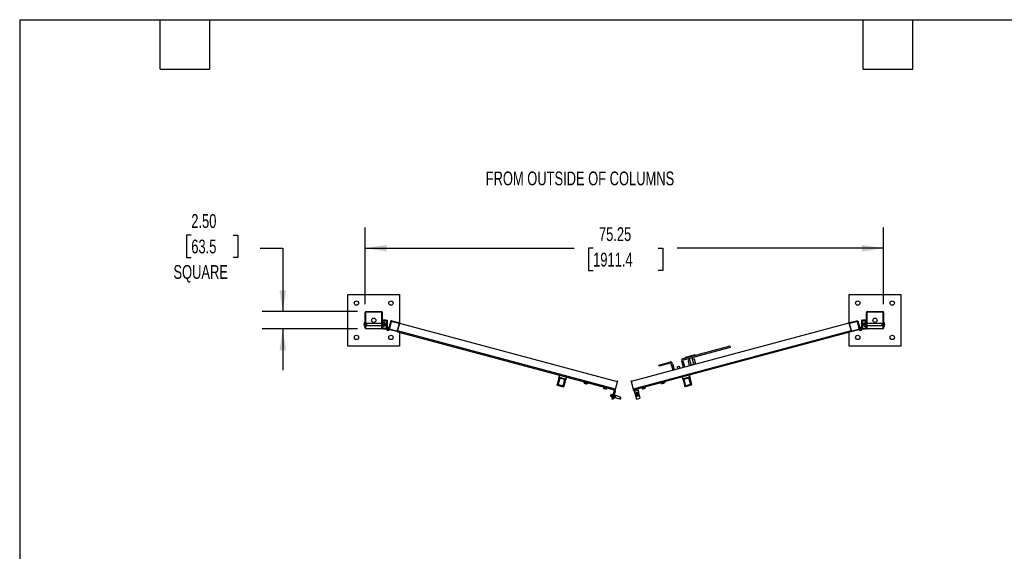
# Model space of a CAD drawing. Header units: inches. Extents: x 0.2 to 10.8, y 0.2 to 8.2.
# Tile 13 of 27: x 0.2 to 6.2, y 5 to 8.2. Entities that reach past the tile are written whole.
import ezdxf

# ---------------------------------------------------------------- set-up
doc = ezdxf.new("R2010")
doc.units = ezdxf.units.IN
doc.header["$MEASUREMENT"] = 0
doc.layers.add('DIMENSIONS', color=140, linetype='Continuous', lineweight=25)
doc.layers.add('TEXT', color=140, linetype='Continuous', lineweight=25)
doc.styles.add('SLDTEXTSTYLE0', font='TXT', dxfattribs={"width": 0.7})
doc.dimstyles.new('SLDDIMSTYLE0', dxfattribs={"dimtxt": 0.084961, "dimasz": 0.13, "dimexe": 0, "dimexo": 0.0625, "dimgap": 0.02124, "dimtad": 0, "dimtih": 1, "dimtoh": 1, "dimlfac": 24, "dimrnd": 1e-09, "dimzin": 12, "dimdsep": 46, "dimtxsty": 'SLDTEXTSTYLE0', "dimsah": 1, "dimcen": 0.09, "dimadec": 0, "dimazin": 3, "dimtfac": 1, "dimtofl": 0, "dimtmove": 0, "dimatfit": 3, "dimfxl": 0, "dimfrac": 2, "dimtolj": 1, "dimtzin": 12, "dimarcsym": 0})
doc.dimstyles.new('SLDDIMSTYLE1', dxfattribs={"dimtxt": 0.084961, "dimasz": 0.13, "dimexe": 0, "dimexo": 0.0625, "dimgap": 0.02124, "dimtad": 0, "dimtih": 1, "dimtoh": 1, "dimlfac": 24, "dimrnd": 1e-09, "dimzin": 4, "dimdsep": 46, "dimtxsty": 'SLDTEXTSTYLE0', "dimsah": 1, "dimcen": 0.09, "dimadec": 0, "dimazin": 1, "dimtfac": 1, "dimtmove": 0, "dimatfit": 0, "dimfxl": 0, "dimfrac": 2, "dimtolj": 1, "dimtzin": 12, "dimarcsym": 0})

# ---------------------------------------------------------------- blocks, each defined once
blk = doc.blocks.new('_D_7')
at = {"layer": 'DIMENSIONS'}
for p, q in [((2.3386, 6.5285), (2.3386, 6.9925)), ((5.474, 6.5285), (5.474, 6.9925)), ((2.3386, 6.8675), (3.6022, 6.8675)), ((3.7174, 6.8675), (3.6888, 6.8675)), ((3.6888, 6.8675), (3.6888, 6.7325)), ((4.1112, 6.8675), (4.1397, 6.8675)), ((4.1397, 6.8675), (4.1397, 6.7325)), ((5.474, 6.8675), (4.2263, 6.8675)), ((3.6888, 6.7325), (3.7174, 6.7325)), ((4.1397, 6.7325), (4.1112, 6.7325))]:
    blk.add_line(p, q, dxfattribs=at)
for points in [[(2.3386, 6.8675), (2.4686, 6.8475), (2.4686, 6.8875)], [(5.474, 6.8675), (5.344, 6.8875), (5.344, 6.8475)]]:
    blk.add_solid(points, dxfattribs=at)
at = {"layer": 'DIMENSIONS', "char_height": 0.08333, "attachment_point": 1, "style": 'SLDTEXTSTYLE0'}
for s, insert in [('75.25', (3.7527, 6.994)), ('1911.4', (3.7174, 6.8399))]:
    blk.add_mtext(s, dxfattribs=dict(at, insert=insert))
blk = doc.blocks.new('_D_8')
at = {"layer": 'DIMENSIONS'}
for p, q in [((1.2876, 6.947), (1.2591, 6.947)), ((1.2591, 6.947), (1.2591, 6.812)), ((1.5401, 6.947), (1.5686, 6.947)), ((1.5686, 6.947), (1.5686, 6.812)), ((1.705, 6.8675), (1.8407, 6.8675)), ((1.8407, 6.8675), (1.8407, 6.4835)), ((1.2591, 6.812), (1.2876, 6.812)), ((1.5686, 6.812), (1.5401, 6.812)), ((2.2936, 6.4835), (1.7157, 6.4835)), ((2.2936, 6.3793), (1.7157, 6.3793)), ((1.8407, 6.3793), (1.8407, 6.1293))]:
    blk.add_line(p, q, dxfattribs=at)
for points in [[(1.8407, 6.4835), (1.8607, 6.6135), (1.8207, 6.6135)], [(1.8407, 6.3793), (1.8207, 6.2493), (1.8607, 6.2493)]]:
    blk.add_solid(points, dxfattribs=at)
at = {"layer": 'DIMENSIONS', "char_height": 0.08333, "attachment_point": 1, "style": 'SLDTEXTSTYLE0'}
for s, insert in [('2.50', (1.2876, 7.0735)), ('63.5', (1.2876, 6.9194)), ('SQUARE', (1.1797, 6.7654))]:
    blk.add_mtext(s, dxfattribs=dict(at, insert=insert))

msp = doc.modelspace()

# ---------------------------------------------------------------- linework, layer by layer
for p, q in [((2.2344, 6.27515), (2.2344, 6.58765)), ((2.2344, 6.58765), (2.5469, 6.58765)), ((2.5469, 6.58765), (2.5469, 6.40997)), ((5.26565, 6.40997), (5.26565, 6.58765)), ((5.26565, 6.58765), (5.57815, 6.58765)), ((5.57815, 6.58765), (5.57815, 6.27515)), ((2.33857, 6.38432), (2.33857, 6.47848)), ((2.34098, 6.47848), (2.34098, 6.38432)), ((2.34357, 6.48348), (2.43773, 6.48348)), ((2.43773, 6.48107), (2.34357, 6.48107)), ((2.44032, 6.38432), (2.44032, 6.47848)), ((2.44273, 6.47848), (2.44273, 6.38432)), ((2.46325, 6.4314), (2.44825, 6.4314)), ((2.46877, 6.4314), (2.47259, 6.4314)), ((2.46877, 6.4314), (2.46877, 6.42588)), ((2.47259, 6.4314), (2.47259, 6.38827)), ((5.33996, 6.4314), (5.33996, 6.38827)), ((5.34377, 6.4314), (5.33996, 6.4314)), ((5.34377, 6.42588), (5.34377, 6.4314)), ((5.3643, 6.4314), (5.3493, 6.4314)), ((5.36982, 6.38432), (5.36982, 6.47848)), ((5.37223, 6.47848), (5.37223, 6.38432)), ((5.37482, 6.48348), (5.46898, 6.48348)), ((5.46898, 6.48107), (5.37482, 6.48107)), ((5.47157, 6.38432), (5.47157, 6.47848)), ((5.47398, 6.47848), (5.47398, 6.38432)), ((2.33731, 6.42012), (2.33731, 6.40536)), ((2.33731, 6.40536), (2.33731, 6.3906)), ((2.34387, 6.41202), (2.34098, 6.41202)), ((2.34098, 6.39869), (2.34387, 6.39869)), ((2.34357, 6.38173), (2.43773, 6.38173)), ((2.43773, 6.37932), (2.34357, 6.37932)), ((2.34636, 6.40728), (2.34636, 6.41202)), ((2.34636, 6.39869), (2.34636, 6.40344)), ((2.44032, 6.41198), (2.34684, 6.41198)), ((2.34684, 6.40536), (2.34684, 6.41198)), ((2.34684, 6.39874), (2.34684, 6.40536)), ((2.34684, 6.39874), (2.44032, 6.39874)), ((2.44273, 6.42588), (2.44273, 6.38484)), ((2.44565, 6.38484), (2.44565, 6.42588)), ((2.44732, 6.41968), (2.44565, 6.41968)), ((2.44565, 6.39104), (2.44732, 6.39104)), ((2.44732, 6.39104), (2.44732, 6.41968)), ((2.45644, 6.41577), (2.44732, 6.41577)), ((2.44732, 6.40536), (2.45644, 6.40536)), ((2.45644, 6.39494), (2.44732, 6.39494)), ((2.44825, 6.42848), (2.46325, 6.42848)), ((2.46325, 6.38223), (2.44825, 6.38223)), ((2.44825, 6.37932), (2.46325, 6.37932)), ((2.45737, 6.41057), (2.45737, 6.41577)), ((2.46232, 6.41198), (2.45737, 6.41198)), ((2.45737, 6.40015), (2.45737, 6.41057)), ((2.45737, 6.39494), (2.45737, 6.40015)), ((2.45737, 6.39874), (2.46232, 6.39874)), ((2.46357, 6.41073), (2.46232, 6.41198)), ((2.46232, 6.40536), (2.46232, 6.41198)), ((2.46232, 6.39874), (2.46232, 6.40536)), ((2.46232, 6.39874), (2.46357, 6.39999)), ((2.46357, 6.41073), (2.46357, 6.40536)), ((2.46357, 6.40536), (2.46357, 6.39999)), ((2.46586, 6.42588), (2.46586, 6.41838)), ((2.46586, 6.41838), (2.46877, 6.41838)), ((2.46586, 6.39234), (2.46586, 6.38484)), ((2.46877, 6.39234), (2.46586, 6.39234)), ((2.46877, 6.41838), (2.46877, 6.42588)), ((2.46877, 6.41838), (2.46877, 6.39234)), ((2.46877, 6.38484), (2.46877, 6.39234)), ((2.46877, 6.38827), (2.47259, 6.38827)), ((2.47259, 6.38827), (2.47259, 6.387)), ((2.4805, 6.38419), (2.48197, 6.38614)), ((2.48185, 6.38319), (2.48178, 6.3829)), ((2.49402, 6.42858), (2.48185, 6.38319)), ((2.49638, 6.42266), (2.48554, 6.38221)), ((2.48796, 6.38157), (2.49879, 6.42201)), ((2.48915, 6.37596), (2.5296, 6.36512)), ((2.4898, 6.37838), (2.53025, 6.36754)), ((2.4977, 6.42759), (2.49402, 6.42858)), ((2.49638, 6.42266), (2.4977, 6.42759)), ((2.50198, 6.42386), (2.54243, 6.41302)), ((2.54308, 6.41543), (2.50263, 6.42627)), ((2.54427, 6.40983), (2.53343, 6.36938)), ((2.53538, 6.36699), (2.54762, 6.41266)), ((2.5484, 6.41556), (2.54762, 6.41266)), ((3.86571, 6.05948), (2.54762, 6.41266)), ((2.55129, 6.41478), (2.5484, 6.41556)), ((2.55052, 6.41189), (2.55129, 6.41478)), ((5.26454, 6.41411), (3.94645, 6.06093)), ((5.26376, 6.41701), (5.26087, 6.41623)), ((5.26087, 6.41623), (5.26164, 6.41333)), ((5.26454, 6.41411), (5.26376, 6.41701)), ((5.26454, 6.41411), (5.27678, 6.36844)), ((5.27911, 6.36938), (5.26828, 6.40983)), ((5.30992, 6.42627), (5.26947, 6.41543)), ((5.27012, 6.41302), (5.31057, 6.42386)), ((5.2823, 6.36754), (5.32275, 6.37838)), ((5.28295, 6.36512), (5.3234, 6.37596)), ((5.31376, 6.42201), (5.32459, 6.38157)), ((5.31485, 6.42759), (5.31853, 6.42858)), ((5.31485, 6.42759), (5.31617, 6.42266)), ((5.32701, 6.38221), (5.31617, 6.42266)), ((5.31853, 6.42858), (5.3307, 6.38319)), ((5.33205, 6.38419), (5.33058, 6.38614)), ((5.3307, 6.38319), (5.33076, 6.3829)), ((5.33996, 6.38827), (5.34377, 6.38827)), ((5.33996, 6.387), (5.33996, 6.38827)), ((5.34377, 6.42588), (5.34377, 6.41838)), ((5.34377, 6.41838), (5.34669, 6.41838)), ((5.34377, 6.39234), (5.34377, 6.41838)), ((5.34377, 6.39234), (5.34377, 6.38484)), ((5.34669, 6.39234), (5.34377, 6.39234)), ((5.34377, 6.38426), (5.34377, 6.38484)), ((5.34669, 6.41838), (5.34669, 6.42588)), ((5.34669, 6.38484), (5.34669, 6.39234)), ((5.35023, 6.41198), (5.34898, 6.41073)), ((5.34898, 6.40536), (5.34898, 6.41073)), ((5.34898, 6.39999), (5.34898, 6.40536)), ((5.34898, 6.39999), (5.35023, 6.39874)), ((5.3493, 6.42848), (5.3643, 6.42848)), ((5.3643, 6.38223), (5.3493, 6.38223)), ((5.3493, 6.37932), (5.3643, 6.37932)), ((5.35518, 6.41198), (5.35023, 6.41198)), ((5.35023, 6.41198), (5.35023, 6.40536)), ((5.35023, 6.40536), (5.35023, 6.39874)), ((5.35023, 6.39874), (5.35518, 6.39874)), ((5.35518, 6.41577), (5.35518, 6.41057)), ((5.35518, 6.41057), (5.35518, 6.40015)), ((5.35518, 6.40015), (5.35518, 6.39494)), ((5.35611, 6.41577), (5.36523, 6.41577)), ((5.36523, 6.40536), (5.35611, 6.40536)), ((5.35611, 6.39494), (5.36523, 6.39494)), ((5.3669, 6.41968), (5.36523, 6.41968)), ((5.36523, 6.41968), (5.36523, 6.39104)), ((5.36523, 6.39104), (5.3669, 6.39104)), ((5.3669, 6.42588), (5.3669, 6.38484)), ((5.36982, 6.38484), (5.36982, 6.42588)), ((5.46571, 6.41198), (5.37223, 6.41198)), ((5.37223, 6.39874), (5.46571, 6.39874)), ((5.37482, 6.38173), (5.46898, 6.38173)), ((5.46898, 6.37932), (5.37482, 6.37932)), ((5.46571, 6.41198), (5.46571, 6.40536)), ((5.46571, 6.40536), (5.46571, 6.39874)), ((5.46619, 6.41202), (5.46619, 6.40728)), ((5.46619, 6.40344), (5.46619, 6.39869)), ((5.47157, 6.41202), (5.46868, 6.41202)), ((5.46868, 6.39869), (5.47157, 6.39869)), ((5.47524, 6.40536), (5.47524, 6.42012)), ((5.47524, 6.3906), (5.47524, 6.40536)), ((2.53414, 6.36235), (2.53538, 6.36699)), ((2.53414, 6.36235), (3.85223, 6.00917)), ((3.85347, 6.01381), (2.53538, 6.36699)), ((2.5469, 6.35894), (2.5469, 6.27515)), ((5.27678, 6.36844), (3.95869, 6.01526)), ((3.95993, 6.01062), (5.27802, 6.3638)), ((5.26565, 6.27515), (5.26565, 6.36049)), ((5.27678, 6.36844), (5.27802, 6.3638)), ((2.5469, 6.27515), (2.2344, 6.27515)), ((4.26231, 6.20022), (4.54656, 6.27638)), ((4.26433, 6.19267), (4.54858, 6.26884)), ((4.54858, 6.26884), (4.54656, 6.27638)), ((5.57815, 6.27515), (5.26565, 6.27515)), ((4.33459, 6.22228), (4.27422, 6.2061)), ((4.27422, 6.2061), (4.27489, 6.20359)), ((4.27691, 6.19604), (4.27759, 6.19353)), ((4.33796, 6.2097), (4.27759, 6.19353)), ((4.29897, 6.19926), (4.30908, 6.16153)), ((4.32669, 6.16624), (4.31658, 6.20397)), ((4.32631, 6.19639), (4.31904, 6.19479)), ((4.33834, 6.16594), (4.33252, 6.19242)), ((4.33526, 6.21977), (4.33459, 6.22228)), ((4.33796, 6.2097), (4.33728, 6.21222)), ((4.1139, 6.16045), (4.18182, 6.17865)), ((4.11592, 6.15291), (4.1139, 6.16045)), ((4.18384, 6.1711), (4.11592, 6.15291)), ((4.20051, 6.12901), (4.19022, 6.16742)), ((4.19777, 6.16944), (4.20806, 6.13103)), ((4.24014, 6.15222), (4.22502, 6.14817)), ((4.2259, 6.1497), (4.22502, 6.14817)), ((4.22502, 6.14817), (4.22817, 6.13642)), ((4.2259, 6.1497), (4.23861, 6.1531)), ((4.24014, 6.15222), (4.23861, 6.1531)), ((4.24329, 6.14047), (4.24014, 6.15222)), ((4.2634, 6.14586), (4.25311, 6.18427)), ((4.26065, 6.18629), (4.27095, 6.14788)), ((4.29182, 6.18348), (4.29805, 6.15514)), ((4.30121, 6.19087), (4.29579, 6.18968)), ((4.30908, 6.16153), (4.32669, 6.16624)), ((3.50997, 6.08201), (3.49964, 6.04348)), ((3.50132, 6.04171), (3.51165, 6.08024)), ((3.51467, 6.07943), (3.50505, 6.04354)), ((3.50622, 6.04388), (3.51584, 6.07978)), ((3.50663, 6.04138), (3.51738, 6.08152)), ((3.51468, 6.09962), (3.51096, 6.08572)), ((3.51297, 6.08518), (3.51096, 6.08572)), ((3.51297, 6.08518), (3.51165, 6.08024)), ((3.51165, 6.08024), (3.51467, 6.07943)), ((3.51297, 6.08518), (3.5167, 6.09908)), ((3.55014, 6.07522), (3.51297, 6.08518)), ((3.51467, 6.07943), (3.51498, 6.08059)), ((3.5179, 6.08343), (3.51738, 6.08152)), ((3.51738, 6.08152), (3.54449, 6.07426)), ((3.5179, 6.08343), (3.54501, 6.07617)), ((3.54449, 6.07426), (3.53374, 6.03412)), ((3.54449, 6.07426), (3.54501, 6.07617)), ((3.54882, 6.07028), (3.55014, 6.07522)), ((3.55387, 6.08912), (3.55014, 6.07522)), ((3.55216, 6.07468), (3.55014, 6.07522)), ((3.55588, 6.08858), (3.55216, 6.07468)), ((4.25628, 6.09003), (4.26001, 6.07613)), ((4.26202, 6.07667), (4.25829, 6.09057)), ((4.26202, 6.07667), (4.26001, 6.07613)), ((4.29919, 6.08663), (4.26202, 6.07667)), ((4.26202, 6.07667), (4.26334, 6.07173)), ((4.26636, 6.07253), (4.26605, 6.07369)), ((4.26716, 6.07762), (4.29427, 6.08488)), ((4.26716, 6.07762), (4.26767, 6.0757)), ((4.27682, 6.03753), (4.2672, 6.07342)), ((4.26767, 6.0757), (4.29478, 6.08297)), ((4.27842, 6.03557), (4.26767, 6.0757)), ((4.29478, 6.08297), (4.29427, 6.08488)), ((4.29478, 6.08297), (4.30553, 6.04283)), ((4.29547, 6.10053), (4.29919, 6.08663)), ((4.29632, 6.08123), (4.30594, 6.04533)), ((4.29719, 6.08203), (4.2975, 6.08088)), ((4.29748, 6.10107), (4.3012, 6.08717)), ((4.2975, 6.08088), (4.30051, 6.08169)), ((4.30711, 6.04499), (4.2975, 6.08088)), ((4.3012, 6.08717), (4.29919, 6.08663)), ((4.30051, 6.08169), (4.29919, 6.08663)), ((4.30051, 6.08169), (4.31084, 6.04315)), ((4.3022, 6.08346), (4.31252, 6.04493)), ((3.50132, 6.04171), (3.50049, 6.0386)), ((3.50049, 6.0386), (3.53766, 6.02864)), ((3.50594, 6.04047), (3.50132, 6.04171)), ((3.50663, 6.04138), (3.50612, 6.04152)), ((3.50663, 6.04138), (3.50628, 6.04008)), ((3.53339, 6.03281), (3.50628, 6.04008)), ((3.53374, 6.03412), (3.50663, 6.04138)), ((3.53339, 6.03281), (3.53374, 6.03412)), ((3.53425, 6.03398), (3.53374, 6.03412)), ((3.53849, 6.03175), (3.53387, 6.03298)), ((3.54496, 6.07197), (3.53534, 6.03608)), ((3.53618, 6.03519), (3.5458, 6.07109)), ((3.53766, 6.02864), (3.53849, 6.03175)), ((3.54882, 6.07028), (3.53849, 6.03175)), ((3.55116, 6.07097), (3.54084, 6.03244)), ((3.54611, 6.07224), (3.5458, 6.07109)), ((3.5458, 6.07109), (3.54882, 6.07028)), ((3.65294, 6.06029), (3.65351, 6.06242)), ((3.84159, 6.00974), (3.65294, 6.06029)), ((3.66257, 6.05097), (3.66697, 6.04979)), ((3.66278, 6.05175), (3.66426, 6.05725)), ((3.66697, 6.04979), (3.67578, 6.04743)), ((3.67158, 6.04939), (3.67306, 6.0549)), ((3.67578, 6.04743), (3.68018, 6.04625)), ((3.68186, 6.05254), (3.68039, 6.04703)), ((3.7808, 6.01929), (3.7852, 6.01811)), ((3.78101, 6.02007), (3.78248, 6.02558)), ((3.7852, 6.01811), (3.794, 6.01575)), ((3.78981, 6.01771), (3.79128, 6.02322)), ((3.794, 6.01575), (3.7984, 6.01457)), ((3.80009, 6.02086), (3.79861, 6.01536)), ((3.85223, 6.00917), (3.85347, 6.01381)), ((3.85347, 6.01381), (3.86571, 6.05948)), ((3.86359, 6.06316), (3.86281, 6.06026)), ((3.86648, 6.06238), (3.86359, 6.06316)), ((3.86571, 6.05948), (3.86648, 6.06238)), ((3.94858, 6.06461), (3.94568, 6.06383)), ((3.94568, 6.06383), (3.94645, 6.06093)), ((3.94645, 6.06093), (3.95869, 6.01526)), ((3.94935, 6.06171), (3.94858, 6.06461)), ((3.95869, 6.01526), (3.95993, 6.01062)), ((3.96365, 6.00933), (3.98755, 6.01574)), ((3.97057, 6.01119), (3.97, 6.01332)), ((4.15168, 6.05971), (3.98755, 6.01574)), ((3.98755, 6.01574), (3.98928, 6.0093)), ((4.01355, 6.0168), (4.01207, 6.02231)), ((4.01376, 6.01602), (4.01816, 6.0172)), ((4.01816, 6.0172), (4.02696, 6.01956)), ((4.02235, 6.01916), (4.02088, 6.02467)), ((4.02696, 6.01956), (4.03137, 6.02074)), ((4.02968, 6.02702), (4.03115, 6.02152)), ((4.13177, 6.04848), (4.1303, 6.05399)), ((4.13198, 6.0477), (4.13638, 6.04888)), ((4.13638, 6.04888), (4.14519, 6.05124)), ((4.14058, 6.05084), (4.1391, 6.05634)), ((4.14519, 6.05124), (4.14959, 6.05241)), ((4.14791, 6.0587), (4.14938, 6.0532)), ((4.15111, 6.06185), (4.15168, 6.05971)), ((4.16174, 6.06241), (4.15168, 6.05971)), ((4.16174, 6.06241), (4.16117, 6.06454)), ((4.261, 6.07242), (4.27132, 6.03389)), ((4.26334, 6.07173), (4.26636, 6.07253)), ((4.27367, 6.03319), (4.26334, 6.07173)), ((4.26636, 6.07253), (4.27598, 6.03664)), ((4.27829, 6.03443), (4.27367, 6.03319)), ((4.27367, 6.03319), (4.2745, 6.03008)), ((4.2745, 6.03008), (4.31167, 6.04004)), ((4.27842, 6.03557), (4.27791, 6.03543)), ((4.30553, 6.04283), (4.27842, 6.03557)), ((4.27842, 6.03557), (4.27877, 6.03426)), ((4.30588, 6.04152), (4.27877, 6.03426)), ((4.30604, 6.04297), (4.30553, 6.04283)), ((4.30588, 6.04152), (4.30553, 6.04283)), ((4.31084, 6.04315), (4.30622, 6.04192)), ((4.31167, 6.04004), (4.31084, 6.04315)), ((3.82448, 5.98167), (3.82193, 5.97217)), ((3.82193, 5.97217), (3.82799, 5.97054)), ((3.83054, 5.98005), (3.82448, 5.98167)), ((3.8282, 5.97133), (3.82714, 5.96737)), ((3.82785, 5.96718), (3.83436, 5.96544)), ((3.83033, 5.97926), (3.8282, 5.97133)), ((3.83648, 5.97336), (3.82997, 5.97511)), ((3.83139, 5.98322), (3.83033, 5.97926)), ((3.8318, 5.95305), (3.84528, 6.00336)), ((3.8321, 5.98303), (3.8386, 5.98128)), ((3.85031, 6.00201), (3.83683, 5.9517)), ((3.84274, 5.9609), (3.83952, 5.96176)), ((3.84222, 5.97182), (3.84544, 5.97096)), ((3.84366, 5.96432), (3.84274, 5.9609)), ((3.84544, 5.97096), (3.84452, 5.96754)), ((3.84491, 5.98189), (3.84813, 5.98102)), ((3.84635, 5.97438), (3.84544, 5.97096)), ((3.85027, 5.96967), (3.84544, 5.97096)), ((3.84813, 5.98102), (3.84722, 5.97761)), ((3.84878, 5.96411), (3.87977, 5.95581)), ((3.84887, 5.96444), (3.84913, 5.96544)), ((3.84895, 5.96504), (3.84923, 5.96577)), ((3.85027, 5.96967), (3.85, 5.96867)), ((3.85027, 5.96967), (3.85054, 5.97067)), ((3.85131, 5.97356), (3.85144, 5.97434)), ((3.85167, 5.9749), (3.8514, 5.9739)), ((3.88275, 5.96692), (3.85176, 5.97522)), ((3.87977, 5.95581), (3.88275, 5.96692)), ((3.95993, 6.01062), (3.96051, 6.00849)), ((3.96365, 6.00933), (3.96051, 6.00849)), ((3.96365, 6.00933), (3.96537, 6.00289)), ((3.96565, 6.00297), (3.96537, 6.00289)), ((3.96565, 6.00297), (3.989, 6.00922)), ((3.96565, 6.00297), (3.96889, 5.99089)), ((3.99223, 5.99715), (3.96889, 5.99089)), ((3.96889, 5.99089), (3.97493, 5.96835)), ((3.97471, 5.99202), (3.98666, 5.99522)), ((3.97881, 5.97672), (3.97471, 5.99202)), ((3.99827, 5.97461), (3.97493, 5.96835)), ((3.97493, 5.96835), (3.97872, 5.95419)), ((3.97527, 5.99158), (3.98636, 5.99455)), ((3.97568, 5.99228), (3.97527, 5.99158)), ((3.97527, 5.99158), (3.97667, 5.98635)), ((3.97667, 5.98635), (3.98776, 5.98932)), ((3.97667, 5.98635), (3.97737, 5.98594)), ((3.97737, 5.98594), (3.98736, 5.98862)), ((3.97842, 5.98622), (3.9815, 5.97473)), ((3.97872, 5.95419), (4.00207, 5.96044)), ((3.98943, 5.97685), (3.9815, 5.97473)), ((3.98636, 5.99455), (3.98566, 5.99495)), ((3.98635, 5.98835), (3.98943, 5.97685)), ((3.98776, 5.98932), (3.98636, 5.99455)), ((3.98666, 5.99522), (3.99076, 5.97993)), ((3.98736, 5.98862), (3.98776, 5.98932)), ((3.98928, 6.0093), (3.989, 6.00922)), ((3.989, 6.00922), (3.99223, 5.99715)), ((3.99827, 5.97461), (3.99223, 5.99715)), ((4.00207, 5.96044), (3.99827, 5.97461)), ((3.83683, 5.9517), (3.8318, 5.95305))]:
    msp.add_line(p, q)
at = {"flags": 128}
for points in [[(2.48197, 6.38614), (2.48214, 6.38601), (2.48253, 6.38569)], [(5.33002, 6.38569), (5.33041, 6.38601), (5.33058, 6.38614)], [(3.84366, 5.96432), (3.84461, 5.96411), (3.84556, 5.96401), (3.84645, 5.96401), (3.84726, 5.96411), (3.84796, 5.96431), (3.84852, 5.96461), (3.84892, 5.96499), (3.84913, 5.96544)], [(3.85, 5.96867), (3.84978, 5.96822), (3.84938, 5.96784), (3.84883, 5.96754), (3.84813, 5.96734), (3.84732, 5.96723), (3.84642, 5.96723), (3.84548, 5.96734), (3.84452, 5.96754)], [(3.84635, 5.97438), (3.84728, 5.97408), (3.84815, 5.9737), (3.84893, 5.97325), (3.84958, 5.97276), (3.85008, 5.97223), (3.85042, 5.97169), (3.85057, 5.97117), (3.85054, 5.97067)], [(3.8514, 5.9739), (3.85144, 5.97439), (3.85128, 5.97492), (3.85095, 5.97546), (3.85044, 5.97598), (3.84979, 5.97648), (3.84902, 5.97693), (3.84815, 5.97731), (3.84722, 5.97761)]]:
    msp.add_lwpolyline(points, dxfattribs=at)
for centre, radius in [((2.28648, 6.53557), 0.01302), ((2.49482, 6.53557), 0.01302), ((5.31773, 6.53557), 0.01302), ((5.52607, 6.53557), 0.01302), ((2.39065, 6.4314), 0.01302), ((5.4219, 6.4314), 0.01302), ((2.47659, 6.37898), 0.00651), ((5.33596, 6.37898), 0.00651), ((2.28648, 6.32723), 0.01302), ((2.49482, 6.32723), 0.01302), ((5.31773, 6.32723), 0.01302), ((5.52607, 6.32723), 0.01302)]:
    msp.add_circle(centre, radius)
for centre, radius, start, end in [((2.34357, 6.47848), 0.005, 90, 180), ((2.34357, 6.47848), 0.00258, 90, 180), ((2.43773, 6.47848), 0.005, 0, 90), ((2.43773, 6.47848), 0.00258, 0, 90), ((2.44825, 6.42588), 0.00552, 90, 180), ((2.46325, 6.42588), 0.00552, 0, 90), ((5.3493, 6.42588), 0.00552, 90, 180), ((5.3643, 6.42588), 0.00552, 0, 90), ((5.37482, 6.47848), 0.005, 90, 180), ((5.37482, 6.47848), 0.00258, 90, 180), ((5.46898, 6.47848), 0.005, 0, 90), ((5.46898, 6.47848), 0.00258, 0, 90), ((2.3522, 6.40536), 0.02096, 135.234673, 180), ((2.3522, 6.40536), 0.02096, 180, 224.765327), ((2.33783, 6.4196), 0.000733, 0, 135.234673), ((2.33783, 6.39111), 0.000733, 224.765327, 0), ((2.34357, 6.38432), 0.005, 180, 270), ((2.34357, 6.38432), 0.00258, 180, 270), ((2.34739, 6.41333), 0.00146, 242.899137, 247.791514), ((2.34739, 6.39739), 0.00146, 112.208486, 117.10143), ((2.43773, 6.38432), 0.005, 270, 0), ((2.43773, 6.38432), 0.00258, 270, 0), ((2.44825, 6.38484), 0.00552, 180, 270), ((2.44825, 6.42588), 0.0026, 90, 180), ((2.44825, 6.38484), 0.0026, 180, 270), ((2.46325, 6.42588), 0.0026, 0, 90), ((2.46325, 6.38484), 0.00552, 270, 0), ((2.46325, 6.38484), 0.0026, 270, 0), ((2.47659, 6.37898), 0.00896, 53.047537, 4.258532), ((2.46502, 6.38426), 0.00375, 335.482707, 0), ((2.49047, 6.38089), 0.0051, 165, 255), ((2.48912, 6.38108), 0.00375, 165, 179.962699), ((2.49047, 6.38089), 0.0026, 165, 255), ((2.50131, 6.42134), 0.0051, 75, 165), ((2.50131, 6.42134), 0.0026, 75, 165), ((2.54176, 6.4105), 0.0026, 345, 75), ((2.54176, 6.4105), 0.0051, 345, 75), ((5.27079, 6.4105), 0.0051, 105, 195), ((5.27079, 6.4105), 0.0026, 105, 195), ((5.31124, 6.42134), 0.0051, 15, 105), ((5.31124, 6.42134), 0.0026, 15, 105), ((5.32208, 6.38089), 0.0026, 285, 15), ((5.32208, 6.38089), 0.0051, 285, 15), ((5.33596, 6.37898), 0.00896, 175.741468, 126.952463), ((5.32343, 6.38108), 0.00375, 0.037301, 15), ((5.3493, 6.38484), 0.00552, 180, 270), ((5.34752, 6.38426), 0.00375, 180, 204.517293), ((5.3493, 6.42588), 0.0026, 90, 180), ((5.3493, 6.38484), 0.0026, 180, 270), ((5.3643, 6.42588), 0.0026, 0, 90), ((5.3643, 6.38484), 0.00552, 270, 0), ((5.3643, 6.38484), 0.0026, 270, 0), ((5.37482, 6.38432), 0.005, 180, 270), ((5.37482, 6.38432), 0.00258, 180, 270), ((5.46516, 6.41333), 0.00146, 292.208486, 297.10143), ((5.46516, 6.39739), 0.00146, 62.899137, 67.791514), ((5.46898, 6.38432), 0.00258, 270, 0), ((5.46898, 6.38432), 0.005, 270, 0), ((5.47472, 6.4196), 0.000733, 44.765327, 180), ((5.47472, 6.39111), 0.000733, 180, 315.234673), ((5.46035, 6.40536), 0.02096, 315.234673, 44.765327), ((2.53092, 6.37005), 0.0051, 255, 345), ((2.53092, 6.37005), 0.0026, 255, 345), ((5.28163, 6.37005), 0.0051, 195, 285), ((5.28163, 6.37005), 0.0026, 195, 285), ((4.26568, 6.18764), 0.01302, 105, 195), ((4.26568, 6.18764), 0.00521, 105, 195), ((4.32743, 6.1913), 0.00521, 12.396995, 102.396995), ((4.18519, 6.16607), 0.01302, 15, 105), ((4.18519, 6.16607), 0.00521, 15, 105), ((4.29691, 6.18459), 0.00521, 102.396995, 192.396995), ((4.31552, 6.17269), 0.01042, 166.044976, 223.955024), ((4.31552, 6.17269), 0.01042, 256.044976, 313.955024), ((4.31552, 6.17269), 0.01042, 346.044976, 43.955024), ((3.5118, 6.08207), 0.00184, 181.742731, 265.182838), ((3.51506, 6.08026), 0.000918, 244.817162, 328.257269), ((3.51541, 6.08142), 0.000943, 242.579581, 317.763317), ((3.51711, 6.08051), 0.00104, 75, 165), ((3.54422, 6.07325), 0.00104, 345, 75), ((3.54615, 6.07319), 0.000943, 192.236683, 267.420419), ((4.26601, 6.07463), 0.000943, 272.579581, 347.763317), ((4.26628, 6.07345), 0.000918, 274.817162, 358.257269), ((4.26794, 6.0747), 0.00104, 105, 195), ((4.29505, 6.08196), 0.00104, 15, 105), ((4.29675, 6.08287), 0.000943, 222.236683, 297.420419), ((4.2971, 6.08171), 0.000918, 211.742731, 295.182838), ((4.30036, 6.08352), 0.00184, 274.817162, 358.257269), ((3.50103, 6.04061), 0.00208, 165, 255), ((3.50148, 6.04354), 0.00184, 181.742731, 265.182838), ((3.50544, 6.04437), 0.000918, 244.817162, 328.257269), ((3.50445, 6.04314), 0.00233, 295.28909, 315.758697), ((3.50483, 6.04241), 0.00224, 299.869385, 308.160496), ((3.53581, 6.03411), 0.00224, 201.839504, 210.130615), ((3.53651, 6.03455), 0.00233, 194.241303, 214.71091), ((3.53626, 6.03611), 0.000918, 181.742731, 265.182838), ((3.5382, 6.03065), 0.00208, 255, 345), ((3.53928, 6.03341), 0.00184, 244.817162, 328.257269), ((3.54588, 6.072), 0.000918, 181.742731, 265.182838), ((3.5496, 6.07194), 0.00184, 244.817162, 328.257269), ((4.26256, 6.07339), 0.00184, 211.742731, 295.182838), ((4.27288, 6.03486), 0.00184, 211.742731, 295.182838), ((4.27396, 6.0321), 0.00208, 195, 285), ((4.2759, 6.03756), 0.000918, 274.817162, 358.257269), ((4.27566, 6.036), 0.00233, 325.28909, 345.758697), ((4.27635, 6.03556), 0.00224, 329.869385, 338.160496), ((4.30672, 6.04582), 0.000918, 211.742731, 295.182838), ((4.30733, 6.04386), 0.00224, 231.839504, 240.130615), ((4.30771, 6.04459), 0.00233, 224.241303, 244.71091), ((4.31068, 6.04498), 0.00184, 274.817162, 358.257269), ((4.31113, 6.04206), 0.00208, 285, 15), ((3.84025, 6.00471), 0.00521, 345, 75), ((3.84404, 5.96573), 0.005, 255, 345), ((3.84684, 5.97619), 0.005, 345, 75), ((3.84025, 6.00471), 0.01042, 345, 30.397875), ((3.88085, 5.95983), 0.00417, 255, 345), ((3.88167, 5.96289), 0.00417, 345, 75)]:
    msp.add_arc(centre, radius, start, end)
for centre, start_param, end_param in [((3.98082, 5.97726), 1.5707963, 3.1415927), ((3.98875, 5.97939), 3.1415927, 4.712389)]:
    msp.add_ellipse(centre, major_axis=(-0.00068, 0.00253), ratio=0.7946429, start_param=start_param, end_param=end_param)
for points, knots in [([(2.34636, 6.41202), (2.34612, 6.41202), (2.34574, 6.41202), (2.34488, 6.41202), (2.34439, 6.41202), (2.34387, 6.41202)], [0, 0, 0, 0, 0.5, 0.5, 1, 1, 1, 1]), ([(2.34387, 6.41202), (2.34439, 6.41129), (2.34488, 6.41054), (2.34574, 6.40897), (2.34611, 6.40816), (2.34636, 6.40728)], [0, 0, 0, 0, 0.5, 0.5, 1, 1, 1, 1]), ([(2.34636, 6.40344), (2.34612, 6.40256), (2.34574, 6.40175), (2.34488, 6.40018), (2.34439, 6.39943), (2.34387, 6.39869)], [0, 0, 0, 0, 0.5, 0.5, 1, 1, 1, 1]), ([(2.34387, 6.39869), (2.34439, 6.39869), (2.34488, 6.39869), (2.34574, 6.39869), (2.34611, 6.39869), (2.34636, 6.39869)], [0, 0, 0, 0, 0.5, 0.5, 1, 1, 1, 1]), ([(2.34636, 6.40728), (2.34645, 6.40696), (2.34654, 6.40665), (2.34668, 6.40601), (2.34673, 6.40569), (2.34673, 6.40503), (2.34668, 6.4047), (2.34654, 6.40407), (2.34645, 6.40375), (2.34636, 6.40344)], [0, 0, 0, 0, 0.25, 0.25, 0.5, 0.5, 0.75, 0.75, 1, 1, 1, 1]), ([(2.47659, 6.37846), (2.4763, 6.37846), (2.47607, 6.3787), (2.47607, 6.37927), (2.4763, 6.3795), (2.47659, 6.3795)], [0, 0, 0, 0, 0.5, 0.5, 1, 1, 1, 1]), ([(2.47659, 6.3795), (2.47687, 6.3795), (2.47711, 6.37927), (2.47711, 6.3787), (2.47687, 6.37846), (2.47659, 6.37846)], [0, 0, 0, 0, 0.5, 0.5, 1, 1, 1, 1]), ([(5.3357, 6.37853), (5.33545, 6.37867), (5.33537, 6.37899), (5.33565, 6.37949), (5.33597, 6.37958), (5.33622, 6.37943)], [0, 0, 0, 0, 0.5, 0.5, 1, 1, 1, 1]), ([(5.33622, 6.37943), (5.33647, 6.37929), (5.33656, 6.37897), (5.33627, 6.37847), (5.33595, 6.37839), (5.3357, 6.37853)], [0, 0, 0, 0, 0.5, 0.5, 1, 1, 1, 1]), ([(5.46619, 6.40344), (5.4661, 6.40375), (5.46601, 6.40407), (5.46587, 6.4047), (5.46582, 6.40503), (5.46582, 6.40569), (5.46587, 6.40601), (5.46601, 6.40665), (5.4661, 6.40696), (5.46619, 6.40728)], [0, 0, 0, 0, 0.25, 0.25, 0.5, 0.5, 0.75, 0.75, 1, 1, 1, 1]), ([(5.46619, 6.40728), (5.46643, 6.40815), (5.4668, 6.40896), (5.46767, 6.41053), (5.46816, 6.41129), (5.46868, 6.41202)], [0, 0, 0, 0, 0.5, 0.5, 1, 1, 1, 1]), ([(5.46868, 6.41202), (5.46816, 6.41202), (5.46767, 6.41202), (5.46681, 6.41202), (5.46644, 6.41202), (5.46619, 6.41202)], [0, 0, 0, 0, 0.5, 0.5, 1, 1, 1, 1]), ([(5.46868, 6.39869), (5.46816, 6.39943), (5.46767, 6.40018), (5.46681, 6.40174), (5.46644, 6.40256), (5.46619, 6.40344)], [0, 0, 0, 0, 0.5, 0.5, 1, 1, 1, 1]), ([(5.46619, 6.39869), (5.46643, 6.39869), (5.4668, 6.39869), (5.46767, 6.39869), (5.46816, 6.39869), (5.46868, 6.39869)], [0, 0, 0, 0, 0.5, 0.5, 1, 1, 1, 1]), ([(3.51498, 6.08059), (3.51499, 6.08065), (3.51503, 6.08077), (3.5151, 6.08096), (3.51518, 6.08114), (3.51527, 6.08132), (3.51543, 6.08158), (3.51568, 6.08192), (3.51605, 6.0823), (3.51647, 6.08263), (3.51692, 6.08293), (3.5174, 6.08319), (3.51773, 6.08335), (3.5179, 6.08343)], [0, 0, 0, 0, 0.0500663, 0.0999986, 0.1499631, 0.2001262, 0.250652, 0.3745545, 0.5006223, 0.6205181, 0.7494288, 0.8747286, 1, 1, 1, 1]), ([(3.51611, 6.08079), (3.51615, 6.08094), (3.51622, 6.08109), (3.51642, 6.0814), (3.51655, 6.08157), (3.51685, 6.08195), (3.51703, 6.08217), (3.51743, 6.08273), (3.51766, 6.08308), (3.5179, 6.08343)], [0, 0, 0, 0, 0.25, 0.25, 0.5, 0.5, 0.75, 0.75, 1, 1, 1, 1]), ([(3.54501, 6.07617), (3.54503, 6.07574), (3.54506, 6.07533), (3.54513, 6.07464), (3.54517, 6.07436), (3.54524, 6.07388), (3.54527, 6.07367), (3.54529, 6.0733), (3.54527, 6.07313), (3.54523, 6.07299)], [0, 0, 0, 0, 0.25, 0.25, 0.5, 0.5, 0.75, 0.75, 1, 1, 1, 1]), ([(3.54501, 6.07617), (3.54511, 6.07602), (3.54531, 6.07571), (3.5456, 6.07525), (3.54585, 6.07476), (3.54604, 6.07426), (3.54617, 6.07375), (3.54622, 6.07329), (3.54622, 6.07289), (3.54619, 6.07256), (3.54614, 6.07235), (3.54611, 6.07224)], [0, 0, 0, 0, 0.1253828, 0.2505959, 0.3794966, 0.4994184, 0.6254756, 0.7494048, 0.8333762, 0.9166518, 1, 1, 1, 1]), ([(3.55216, 6.07468), (3.55213, 6.07458), (3.55208, 6.07439), (3.552, 6.07411), (3.55193, 6.07383), (3.55185, 6.07354), (3.55178, 6.07327), (3.5517, 6.07299), (3.55161, 6.07265), (3.55151, 6.07225), (3.55139, 6.0718), (3.55127, 6.07137), (3.5512, 6.07111), (3.55116, 6.07097)], [0, 0, 0, 0, 0.0718096, 0.1432278, 0.2144136, 0.2855276, 0.356731, 0.4281842, 0.500046, 0.6254253, 0.7499695, 0.8745406, 1, 1, 1, 1]), ([(4.26605, 6.07369), (4.26603, 6.07375), (4.266, 6.07388), (4.26597, 6.07407), (4.26595, 6.07427), (4.26594, 6.07448), (4.26595, 6.07478), (4.26599, 6.0752), (4.26612, 6.07571), (4.26632, 6.07621), (4.26656, 6.07669), (4.26685, 6.07716), (4.26705, 6.07747), (4.26716, 6.07762)], [0, 0, 0, 0, 0.0500663, 0.0999986, 0.1499631, 0.2001262, 0.250652, 0.3745545, 0.5006223, 0.6205181, 0.7494288, 0.8747286, 1, 1, 1, 1]), ([(4.26693, 6.07443), (4.26689, 6.07458), (4.26688, 6.07475), (4.26689, 6.07512), (4.26692, 6.07533), (4.26699, 6.07581), (4.26703, 6.07609), (4.26711, 6.07678), (4.26713, 6.07719), (4.26716, 6.07762)], [0, 0, 0, 0, 0.25, 0.25, 0.5, 0.5, 0.75, 0.75, 1, 1, 1, 1]), ([(4.29427, 6.08488), (4.2945, 6.08452), (4.29473, 6.08418), (4.29513, 6.08362), (4.29531, 6.0834), (4.29562, 6.08302), (4.29574, 6.08285), (4.29594, 6.08254), (4.29601, 6.08238), (4.29605, 6.08224)], [0, 0, 0, 0, 0.25, 0.25, 0.5, 0.5, 0.75, 0.75, 1, 1, 1, 1]), ([(4.29427, 6.08488), (4.29443, 6.0848), (4.29476, 6.08464), (4.29524, 6.08438), (4.2957, 6.08408), (4.29612, 6.08374), (4.29648, 6.08337), (4.29676, 6.08299), (4.29695, 6.08265), (4.29709, 6.08234), (4.29715, 6.08214), (4.29719, 6.08203)], [0, 0, 0, 0, 0.1253828, 0.2505959, 0.3794966, 0.4994184, 0.6254756, 0.7494048, 0.8333762, 0.9166518, 1, 1, 1, 1]), ([(4.3012, 6.08717), (4.30123, 6.08707), (4.30128, 6.08688), (4.30136, 6.08659), (4.30143, 6.08631), (4.30151, 6.08603), (4.30158, 6.08575), (4.30165, 6.08548), (4.30175, 6.08514), (4.30185, 6.08474), (4.30197, 6.08429), (4.30209, 6.08386), (4.30216, 6.08359), (4.3022, 6.08346)], [0, 0, 0, 0, 0.0718096, 0.1432278, 0.2144136, 0.2855276, 0.356731, 0.4281842, 0.500046, 0.6254253, 0.7499695, 0.8745406, 1, 1, 1, 1]), ([(3.50545, 6.04104), (3.50521, 6.04134), (3.50504, 6.04174), (3.5049, 6.04261), (3.50493, 6.04309), (3.50505, 6.04354)], [0, 0, 0, 0, 0.5, 0.5, 1, 1, 1, 1]), ([(3.50628, 6.04008), (3.50621, 6.04015), (3.5061, 6.04028), (3.50599, 6.04041), (3.50594, 6.04047)], [0, 0, 0, 0, 0.58258177, 1, 1, 1, 1]), ([(3.50622, 6.04388), (3.5061, 6.04344), (3.50603, 6.04297), (3.50599, 6.04215), (3.50603, 6.04178), (3.50612, 6.04152)], [0, 0, 0, 0, 0.5, 0.5, 1, 1, 1, 1]), ([(3.53387, 6.03298), (3.53381, 6.03296), (3.53365, 6.0329), (3.53348, 6.03284), (3.53339, 6.03281)], [0, 0, 0, 0, 0.41741823, 1, 1, 1, 1]), ([(3.53425, 6.03398), (3.53446, 6.03417), (3.53467, 6.03446), (3.53506, 6.0352), (3.53522, 6.03563), (3.53534, 6.03608)], [0, 0, 0, 0, 0.5, 0.5, 1, 1, 1, 1]), ([(3.53618, 6.03519), (3.53606, 6.03474), (3.53585, 6.03432), (3.53529, 6.03363), (3.53495, 6.03337), (3.53459, 6.03323)], [0, 0, 0, 0, 0.5, 0.5, 1, 1, 1, 1]), ([(4.27757, 6.03468), (4.27721, 6.03482), (4.27687, 6.03508), (4.27631, 6.03577), (4.2761, 6.03619), (4.27598, 6.03664)], [0, 0, 0, 0, 0.5, 0.5, 1, 1, 1, 1]), ([(4.27682, 6.03753), (4.27694, 6.03708), (4.27711, 6.03664), (4.27749, 6.03591), (4.2777, 6.03562), (4.27791, 6.03543)], [0, 0, 0, 0, 0.5, 0.5, 1, 1, 1, 1]), ([(4.27877, 6.03426), (4.27868, 6.03429), (4.27852, 6.03435), (4.27835, 6.03441), (4.27829, 6.03443)], [0, 0, 0, 0, 0.5825818, 1, 1, 1, 1]), ([(4.30622, 6.04192), (4.30617, 6.04186), (4.30606, 6.04173), (4.30595, 6.0416), (4.30588, 6.04152)], [0, 0, 0, 0, 0.41741823, 1, 1, 1, 1]), ([(4.30604, 6.04297), (4.30613, 6.04323), (4.30617, 6.0436), (4.30613, 6.04442), (4.30606, 6.04488), (4.30594, 6.04533)], [0, 0, 0, 0, 0.5, 0.5, 1, 1, 1, 1]), ([(4.30711, 6.04499), (4.30723, 6.04454), (4.30726, 6.04406), (4.30712, 6.04319), (4.30696, 6.04279), (4.30672, 6.04248)], [0, 0, 0, 0, 0.5, 0.5, 1, 1, 1, 1]), ([(3.84452, 5.96754), (3.84438, 5.96701), (3.84425, 5.96647), (3.84396, 5.96539), (3.8438, 5.96485), (3.84366, 5.96432)], [0, 0, 0, 0, 0.5, 0.5, 1, 1, 1, 1]), ([(3.84722, 5.97761), (3.84707, 5.97707), (3.84694, 5.97653), (3.84665, 5.97545), (3.8465, 5.97492), (3.84635, 5.97438)], [0, 0, 0, 0, 0.5, 0.5, 1, 1, 1, 1]), ([(3.85, 5.96867), (3.84983, 5.96804), (3.84967, 5.96743), (3.84938, 5.96635), (3.84925, 5.96585), (3.84913, 5.96544)], [0, 0, 0, 0, 0.5, 0.5, 1, 1, 1, 1]), ([(3.85132, 5.97358), (3.85128, 5.97345), (3.85113, 5.97289), (3.85086, 5.97187), (3.85062, 5.97097), (3.85054, 5.97067)], [0, 0, 0, 0, 0.1644386, 0.7225782, 1, 1, 1, 1]), ([(3.88487, 5.95876), (3.88487, 5.95876), (3.88506, 5.95944), (3.88551, 5.96113), (3.88569, 5.96182), (3.88569, 5.96182)], [0, 0, 0, 0, 0.5, 0.5, 1, 1, 1, 1])]:
    msp.add_open_spline(points, degree=3, knots=knots)
for points in [[(2.45737, 6.41057), (2.45737, 6.41234), (2.45701, 6.41407), (2.45644, 6.41577)], [(2.45644, 6.41577), (2.45701, 6.41577), (2.45737, 6.41577), (2.45737, 6.41577)], [(2.45644, 6.40536), (2.45701, 6.40706), (2.45737, 6.40879), (2.45737, 6.41057)], [(2.45737, 6.40015), (2.45737, 6.40193), (2.45701, 6.40366), (2.45644, 6.40536)], [(2.45644, 6.39494), (2.45701, 6.39664), (2.45737, 6.39837), (2.45737, 6.40015)], [(2.45737, 6.39494), (2.45737, 6.39494), (2.45701, 6.39494), (2.45644, 6.39494)], [(5.35611, 6.41577), (5.35554, 6.41407), (5.35518, 6.41234), (5.35518, 6.41057)], [(5.35518, 6.41577), (5.35518, 6.41577), (5.35554, 6.41577), (5.35611, 6.41577)], [(5.35518, 6.41057), (5.35518, 6.40879), (5.35554, 6.40706), (5.35611, 6.40536)], [(5.35611, 6.40536), (5.35554, 6.40366), (5.35518, 6.40193), (5.35518, 6.40015)], [(5.35518, 6.40015), (5.35518, 6.39837), (5.35554, 6.39664), (5.35611, 6.39494)], [(5.35611, 6.39494), (5.35554, 6.39494), (5.35518, 6.39494), (5.35518, 6.39494)], [(3.50997, 6.08201), (3.51025, 6.08307), (3.5106, 6.08437), (3.51096, 6.08572)], [(3.51611, 6.08079), (3.51601, 6.08043), (3.51592, 6.08009), (3.51584, 6.07978)], [(3.54496, 6.07197), (3.54505, 6.07229), (3.54514, 6.07263), (3.54523, 6.07299)], [(4.261, 6.07242), (4.26071, 6.07348), (4.26037, 6.07478), (4.26001, 6.07613)], [(4.26693, 6.07443), (4.26702, 6.07408), (4.26712, 6.07374), (4.2672, 6.07342)], [(4.29632, 6.08123), (4.29624, 6.08154), (4.29615, 6.08188), (4.29605, 6.08224)], [(3.49902, 6.04115), (3.49902, 6.04115), (3.49925, 6.04201), (3.49964, 6.04348)], [(3.50594, 6.04047), (3.50577, 6.04065), (3.5056, 6.04084), (3.50545, 6.04104)], [(3.50612, 6.04152), (3.50615, 6.04125), (3.50618, 6.04095), (3.50621, 6.04065)], [(3.50621, 6.04065), (3.50623, 6.04045), (3.50625, 6.04025), (3.50628, 6.04008)], [(3.53339, 6.03281), (3.5335, 6.03295), (3.53362, 6.03311), (3.53373, 6.03327)], [(3.53373, 6.03327), (3.53391, 6.03352), (3.53409, 6.03376), (3.53425, 6.03398)], [(3.53459, 6.03323), (3.53436, 6.03313), (3.53412, 6.03306), (3.53387, 6.03298)], [(3.54084, 6.03244), (3.54044, 6.03097), (3.54021, 6.03011), (3.54021, 6.03011)], [(3.66278, 6.05175), (3.66265, 6.05127), (3.66257, 6.05097), (3.66257, 6.05097)], [(3.66697, 6.04979), (3.66547, 6.05019), (3.66409, 6.05089), (3.66278, 6.05175)], [(3.67158, 6.04939), (3.67002, 6.0493), (3.66847, 6.04938), (3.66697, 6.04979)], [(3.67578, 6.04743), (3.67427, 6.04783), (3.67289, 6.04853), (3.67158, 6.04939)], [(3.68039, 6.04703), (3.67882, 6.04694), (3.67728, 6.04702), (3.67578, 6.04743)], [(3.68018, 6.04625), (3.68018, 6.04625), (3.68026, 6.04655), (3.68039, 6.04703)], [(3.78101, 6.02007), (3.78088, 6.01959), (3.7808, 6.01929), (3.7808, 6.01929)], [(3.7852, 6.01811), (3.7837, 6.01851), (3.78232, 6.01921), (3.78101, 6.02007)], [(3.78981, 6.01771), (3.78824, 6.01762), (3.7867, 6.01771), (3.7852, 6.01811)], [(3.794, 6.01575), (3.7925, 6.01615), (3.79112, 6.01685), (3.78981, 6.01771)], [(3.79861, 6.01536), (3.79705, 6.01526), (3.7955, 6.01535), (3.794, 6.01575)], [(3.7984, 6.01457), (3.7984, 6.01457), (3.79849, 6.01488), (3.79861, 6.01536)], [(4.01816, 6.0172), (4.01666, 6.0168), (4.01511, 6.01671), (4.01355, 6.0168)], [(4.01355, 6.0168), (4.01368, 6.01633), (4.01376, 6.01602), (4.01376, 6.01602)], [(4.02235, 6.01916), (4.02104, 6.0183), (4.01966, 6.0176), (4.01816, 6.0172)], [(4.02696, 6.01956), (4.02546, 6.01915), (4.02392, 6.01907), (4.02235, 6.01916)], [(4.03115, 6.02152), (4.02985, 6.02066), (4.02847, 6.01996), (4.02696, 6.01956)], [(4.03137, 6.02074), (4.03137, 6.02074), (4.03128, 6.02104), (4.03115, 6.02152)], [(4.13638, 6.04888), (4.13488, 6.04847), (4.13334, 6.04839), (4.13177, 6.04848)], [(4.13177, 6.04848), (4.1319, 6.048), (4.13198, 6.0477), (4.13198, 6.0477)], [(4.14058, 6.05084), (4.13927, 6.04998), (4.13789, 6.04928), (4.13638, 6.04888)], [(4.14519, 6.05124), (4.14369, 6.05083), (4.14214, 6.05075), (4.14058, 6.05084)], [(4.14938, 6.0532), (4.14807, 6.05234), (4.14669, 6.05164), (4.14519, 6.05124)], [(4.14959, 6.05241), (4.14959, 6.05241), (4.14951, 6.05272), (4.14938, 6.0532)], [(4.27195, 6.03156), (4.27195, 6.03156), (4.27172, 6.03242), (4.27132, 6.03389)], [(4.27829, 6.03443), (4.27804, 6.03451), (4.2778, 6.03458), (4.27757, 6.03468)], [(4.27791, 6.03543), (4.27808, 6.03521), (4.27825, 6.03497), (4.27843, 6.03472)], [(4.27843, 6.03472), (4.27855, 6.03456), (4.27866, 6.0344), (4.27877, 6.03426)], [(4.30588, 6.04152), (4.30591, 6.0417), (4.30593, 6.0419), (4.30595, 6.0421)], [(4.30595, 6.0421), (4.30598, 6.0424), (4.30601, 6.0427), (4.30604, 6.04297)], [(4.30672, 6.04248), (4.30656, 6.04229), (4.30639, 6.0421), (4.30622, 6.04192)], [(4.31252, 6.04493), (4.31291, 6.04346), (4.31314, 6.0426), (4.31314, 6.0426)], [(3.82714, 5.96737), (3.82714, 5.96737), (3.82742, 5.9673), (3.82785, 5.96718)], [(3.82785, 5.96718), (3.82777, 5.96859), (3.82784, 5.96998), (3.8282, 5.97133)], [(3.8282, 5.97133), (3.82857, 5.97269), (3.82919, 5.97393), (3.82997, 5.97511)], [(3.82997, 5.97511), (3.82989, 5.97652), (3.82996, 5.9779), (3.83033, 5.97926)], [(3.83033, 5.97926), (3.83069, 5.98061), (3.83132, 5.98185), (3.8321, 5.98303)], [(3.8321, 5.98303), (3.83166, 5.98314), (3.83139, 5.98322), (3.83139, 5.98322)], [(3.83613, 5.96921), (3.83576, 5.96786), (3.83514, 5.96662), (3.83436, 5.96544)], [(3.83436, 5.96544), (3.83479, 5.96532), (3.83507, 5.96525), (3.83507, 5.96525)], [(3.83648, 5.97336), (3.83656, 5.97195), (3.83649, 5.97056), (3.83613, 5.96921)], [(3.83825, 5.97713), (3.83789, 5.97578), (3.83726, 5.97454), (3.83648, 5.97336)], [(3.8386, 5.98128), (3.83869, 5.97988), (3.83861, 5.97849), (3.83825, 5.97713)], [(3.83931, 5.9811), (3.83931, 5.9811), (3.83903, 5.98117), (3.8386, 5.98128)], [(3.84878, 5.96411), (3.84878, 5.96411), (3.84881, 5.96422), (3.84887, 5.96444)], [(3.85167, 5.9749), (3.85173, 5.97511), (3.85176, 5.97522), (3.85176, 5.97522)]]:
    msp.add_open_spline(points, degree=3)
at = {"layer": 'TEXT'}
for p, q in [((0.25, 8.25), (10.75, 8.25)), ((0.25, 8.25), (0.25, 0.25)), ((1.1, 7.95), (1.1, 8.25)), ((1.4, 7.95), (1.4, 8.25)), ((5.35, 7.95), (5.35, 8.25)), ((5.65, 7.95), (5.65, 8.25)), ((1.1, 7.95), (1.4, 7.95)), ((5.35, 7.95), (5.65, 7.95))]:
    msp.add_line(p, q, dxfattribs=at)

# ---------------------------------------------------------------- texts
at = {"layer": 'DIMENSIONS', "insert": (3.06791, 7.33134), "char_height": 0.0833333, "attachment_point": 1, "style": 'SLDTEXTSTYLE0'}
msp.add_mtext('FROM OUTSIDE OF COLUMNS', dxfattribs=at)

# ---------------------------------------------------------------- dimensions: what is measured, and where the dimension line sits
at = {"layer": 'DIMENSIONS'}
dim = msp.add_linear_dim(base=(1.8407, 6.37932), p1=(2.34357, 6.48348), p2=(2.34357, 6.37932), angle=90, text='<>\\PSQUARE', dimstyle='SLDDIMSTYLE1', dxfattribs=at)
dim.commit()
dim.dimension.update_dxf_attribs({"geometry": '_D_8', "text_midpoint": (1.8407, 6.86754), "dimtype": 160})
dim = msp.add_linear_dim(base=(5.47398, 6.86754), p1=(2.33857, 6.47848), p2=(5.47398, 6.47848), dimstyle='SLDDIMSTYLE0', dxfattribs=at)
dim.commit()
dim.dimension.update_dxf_attribs({"geometry": '_D_7', "text_midpoint": (3.91428, 6.86754), "dimtype": 160})

doc.saveas('drawing.dxf')
